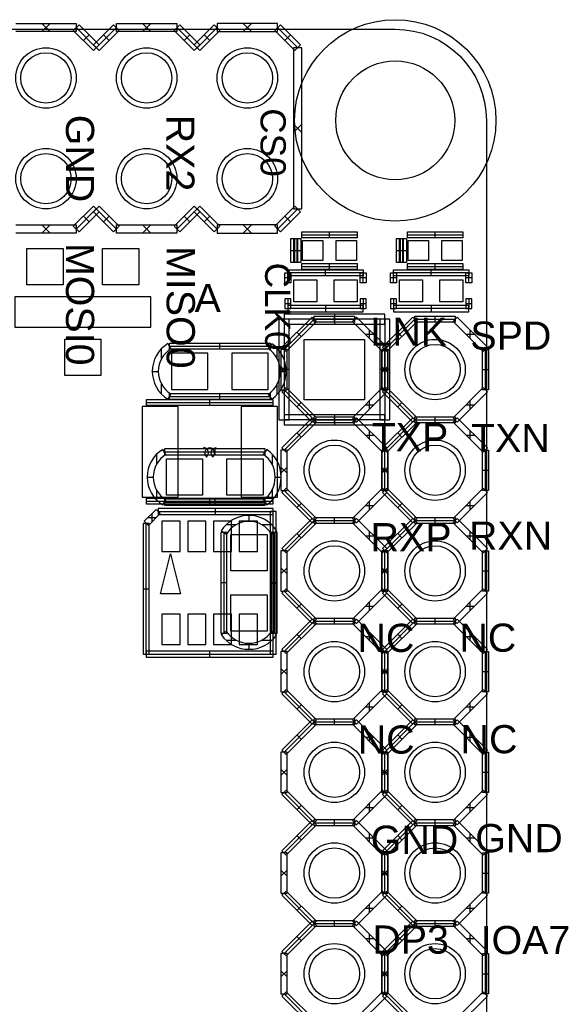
# Model space of a CAD drawing. Header units: millimetres. Extents: x -2.4 to 42.1, y -2.4 to 40.2.
# Tile 12 of 12: x 28.2 to 41.9, y 15.4 to 40.2. Entities that reach past the tile are written whole.
import ezdxf

# ---------------------------------------------------------------- set-up
doc = ezdxf.new("R2010")
doc.units = ezdxf.units.MM
doc.header["$MEASUREMENT"] = 0
for name, color, linetype in [('BOT', 3, 'Continuous'), ('SILK-BOT', 6, 'Continuous'), ('SILK-TOP', 7, 'Continuous'), ('TOP', 255, 'Continuous')]:
    doc.layers.add(name, color=color, linetype=linetype)

msp = doc.modelspace()

# ---------------------------------------------------------------- linework, layer by layer
at = {"layer": 'BOT'}
for points in [[(35.403, 32.177), (36.927, 32.177), (36.927, 30.653), (35.403, 30.653), (35.403, 32.177)], [(32.055, 31.826), (32.055, 30.912), (32.969, 30.912), (32.969, 31.826), (32.055, 31.826)], [(33.579, 31.826), (33.579, 30.912), (34.493, 30.912), (34.493, 31.826), (33.579, 31.826)], [(32.227, 28.194), (32.227, 30.48), (31.313, 30.48), (31.313, 28.194), (32.227, 28.194)], [(34.727, 28.194), (34.727, 30.48), (33.813, 30.48), (33.813, 28.194), (34.727, 28.194)], [(31.816, 27.591), (31.816, 26.829), (32.274, 26.829), (32.274, 27.591), (31.816, 27.591)], [(32.466, 27.591), (32.466, 26.829), (32.924, 26.829), (32.924, 27.591), (32.466, 27.591)], [(33.116, 27.591), (33.116, 26.829), (33.574, 26.829), (33.574, 27.591), (33.116, 27.591)], [(33.766, 27.591), (33.766, 26.829), (34.224, 26.829), (34.224, 27.591), (33.766, 27.591)], [(31.816, 25.241), (31.816, 24.479), (32.274, 24.479), (32.274, 25.241), (31.816, 25.241)], [(32.466, 25.241), (32.466, 24.479), (32.924, 24.479), (32.924, 25.241), (32.466, 25.241)], [(33.116, 25.241), (33.116, 24.479), (33.574, 24.479), (33.574, 25.241), (33.116, 25.241)], [(33.766, 25.241), (33.766, 24.479), (34.224, 24.479), (34.224, 25.241), (33.766, 25.241)]]:
    msp.add_lwpolyline(points, dxfattribs=at)
for centre, radius in [((37.7, 37.7), 2.54), ((28.89, 38.77), 0.762), ((31.43, 38.77), 0.762), ((33.97, 38.77), 0.762), ((37.7, 37.7), 1.5), ((28.89, 36.23), 0.762), ((31.43, 36.23), 0.762), ((33.97, 36.23), 0.762), ((38.705, 31.415), 0.762), ((36.165, 28.875), 0.762), ((38.705, 28.875), 0.762), ((36.165, 26.335), 0.762), ((38.705, 26.335), 0.762), ((36.165, 23.795), 0.762), ((38.705, 23.795), 0.762), ((36.165, 21.255), 0.762), ((38.705, 21.255), 0.762), ((36.165, 18.715), 0.762), ((38.705, 18.715), 0.762), ((36.165, 16.175), 0.762), ((38.705, 16.175), 0.762)]:
    msp.add_circle(centre, radius, dxfattribs=at)
at = {"layer": 'SILK-BOT'}
for p, q in [((31.964, 32.069), (32.044, 31.939)), ((32.004, 32.08), (34.544, 32.08)), ((32.004, 31.928), (32.004, 32.08)), ((33.274, 31.928), (33.274, 32.08)), ((34.5, 31.942), (34.588, 32.066)), ((34.544, 32.08), (34.544, 31.928)), ((31.808, 31.692), (31.808, 31.945)), ((32.004, 32.004), (34.544, 32.004)), ((34.544, 31.928), (32.004, 31.928)), ((34.726, 31.68), (34.726, 31.946)), ((31.572, 31.369), (31.725, 31.369)), ((34.799, 31.369), (34.951, 31.369)), ((31.808, 30.793), (31.808, 31.046)), ((34.726, 30.792), (34.726, 31.058)), ((32.044, 30.799), (31.964, 30.669)), ((32.004, 30.81), (34.544, 30.81)), ((32.004, 30.658), (32.004, 30.81)), ((33.274, 30.658), (33.274, 30.81)), ((34.544, 30.81), (34.544, 30.658)), ((31.424, 30.657), (34.616, 30.657)), ((31.424, 30.507), (31.424, 30.657)), ((31.424, 30.582), (34.616, 30.582)), ((32.004, 30.734), (34.544, 30.734)), ((34.544, 30.658), (32.004, 30.658)), ((33.02, 30.507), (33.02, 30.657)), ((34.588, 30.672), (34.5, 30.796)), ((34.616, 30.657), (34.616, 30.507)), ((34.616, 30.507), (31.424, 30.507)), ((31.424, 28.167), (34.616, 28.167)), ((31.424, 28.017), (31.424, 28.167)), ((31.424, 28.092), (34.616, 28.092)), ((33.02, 28.017), (33.02, 28.167)), ((34.616, 28.167), (34.616, 28.017)), ((31.666, 27.889), (31.366, 27.589)), ((34.616, 28.017), (31.424, 28.017)), ((31.774, 27.781), (31.666, 27.889)), ((34.62, 27.911), (31.72, 27.911)), ((31.72, 27.911), (31.72, 27.759)), ((31.72, 27.835), (34.62, 27.835)), ((33.17, 27.759), (33.17, 27.911)), ((34.544, 27.835), (34.544, 24.235)), ((34.696, 27.835), (34.544, 27.835)), ((34.62, 27.759), (34.62, 27.911)), ((34.62, 24.235), (34.62, 27.835)), ((34.696, 24.235), (34.696, 27.835)), ((31.366, 27.589), (31.474, 27.481)), ((31.462, 27.685), (31.678, 27.685)), ((31.474, 27.481), (31.774, 27.781)), ((31.57, 27.577), (31.57, 27.793)), ((31.72, 27.759), (34.62, 27.759)), ((31.344, 27.535), (31.344, 24.235)), ((31.496, 27.535), (31.344, 27.535)), ((31.42, 24.235), (31.42, 27.535)), ((31.496, 24.235), (31.496, 27.535)), ((31.344, 25.885), (31.496, 25.885)), ((34.544, 26.035), (34.696, 26.035)), ((31.344, 24.235), (31.496, 24.235)), ((31.42, 24.311), (31.42, 24.159)), ((34.62, 24.311), (31.42, 24.311)), ((31.42, 24.235), (34.62, 24.235)), ((31.42, 24.159), (34.62, 24.159)), ((33.02, 24.159), (33.02, 24.311)), ((34.544, 24.235), (34.696, 24.235)), ((34.62, 24.159), (34.62, 24.311))]:
    msp.add_line(p, q, dxfattribs=at)
msp.add_lwpolyline([(32.033, 26.77), (32.287, 25.754), (31.779, 25.754), (32.033, 26.77)], dxfattribs=at)
for centre, radius, start, end in [((32.393, 31.369), 0.821, 121.5162, 238.4838), ((34.1, 31.369), 0.851, 304.977, 55.023), ((32.393, 31.369), 0.669, 121.5162, 238.4838), ((34.1, 31.369), 0.699, 304.977, 55.023), ((32.848, 29.308), 0.139, 313.3335, 84.1292), ((33.029, 29.309), 0.133, 91.6828, 230.2551), ((33.005, 29.307), 0.137, 314.6126, 81.5046), ((33.184, 29.311), 0.132, 91.654, 230.9056)]:
    msp.add_arc(centre, radius, start, end, dxfattribs=at)
at = {"layer": 'SILK-TOP'}
for p, q in [((28.128, 40.142), (29.652, 40.142)), ((28.992, 40.142), (28.788, 39.938)), ((28.992, 39.938), (28.788, 40.142)), ((29.58, 39.968), (29.724, 40.112)), ((29.652, 40.142), (29.652, 39.938)), ((30.16, 39.532), (29.652, 40.04)), ((29.724, 40.112), (30.232, 39.604)), ((30.088, 39.604), (30.596, 40.112)), ((30.668, 40.04), (30.16, 39.532)), ((30.596, 40.112), (30.74, 39.968)), ((30.668, 40.142), (32.192, 40.142)), ((30.668, 39.938), (30.668, 40.142)), ((31.532, 40.142), (31.328, 39.938)), ((31.532, 39.938), (31.328, 40.142)), ((32.12, 39.968), (32.264, 40.112)), ((32.192, 40.142), (32.192, 39.938)), ((32.7, 39.532), (32.192, 40.04)), ((32.264, 40.112), (32.772, 39.604)), ((33.136, 40.112), (32.628, 39.604)), ((32.7, 39.532), (33.208, 40.04)), ((33.28, 39.968), (33.136, 40.112)), ((34.732, 40.142), (33.208, 40.142)), ((33.208, 40.142), (33.208, 39.938)), ((33.868, 40.142), (34.072, 39.938)), ((33.868, 39.938), (34.072, 40.142)), ((34.804, 40.112), (34.66, 39.968)), ((34.732, 39.938), (34.732, 40.142)), ((34.732, 40.04), (35.24, 39.532)), ((35.312, 39.604), (34.804, 40.112)), ((29.652, 39.938), (28.128, 39.938)), ((30.088, 39.46), (29.58, 39.968)), ((29.978, 39.858), (29.834, 39.714)), ((30.74, 39.968), (30.232, 39.46)), ((30.486, 39.714), (30.342, 39.858)), ((32.192, 39.938), (30.668, 39.938)), ((32.628, 39.46), (32.12, 39.968)), ((32.518, 39.858), (32.374, 39.714)), ((32.772, 39.46), (33.28, 39.968)), ((32.882, 39.858), (33.026, 39.714)), ((33.208, 39.938), (34.732, 39.938)), ((34.66, 39.968), (35.168, 39.46)), ((34.914, 39.714), (35.058, 39.858)), ((30.232, 39.46), (30.088, 39.604)), ((30.232, 39.604), (30.088, 39.46)), ((32.628, 39.604), (32.772, 39.46)), ((32.772, 39.604), (32.628, 39.46)), ((35.138, 39.532), (35.138, 35.468)), ((35.342, 39.532), (35.138, 39.532)), ((35.168, 39.46), (35.312, 39.604)), ((35.342, 35.468), (35.342, 39.532)), ((35.138, 37.602), (35.342, 37.398)), ((35.138, 37.398), (35.342, 37.602)), ((29.58, 35.032), (30.088, 35.54)), ((30.088, 35.54), (30.232, 35.396)), ((30.088, 35.396), (30.232, 35.54)), ((30.232, 35.54), (30.74, 35.032)), ((32.12, 35.032), (32.628, 35.54)), ((32.628, 35.54), (32.772, 35.396)), ((32.772, 35.54), (32.628, 35.396)), ((33.28, 35.032), (32.772, 35.54)), ((35.168, 35.54), (34.66, 35.032)), ((35.312, 35.396), (35.168, 35.54)), ((29.652, 34.96), (30.16, 35.468)), ((30.232, 35.396), (29.724, 34.888)), ((29.834, 35.286), (29.978, 35.142)), ((30.596, 34.888), (30.088, 35.396)), ((30.16, 35.468), (30.668, 34.96)), ((30.342, 35.142), (30.486, 35.286)), ((32.192, 34.96), (32.7, 35.468)), ((32.772, 35.396), (32.264, 34.888)), ((32.374, 35.286), (32.518, 35.142)), ((32.628, 35.396), (33.136, 34.888)), ((32.7, 35.468), (33.208, 34.96)), ((32.882, 35.142), (33.026, 35.286)), ((34.732, 34.96), (35.24, 35.468)), ((34.804, 34.888), (35.312, 35.396)), ((34.914, 35.286), (35.058, 35.142)), ((35.138, 35.468), (35.342, 35.468)), ((28.128, 35.062), (29.652, 35.062)), ((28.788, 34.858), (28.992, 35.062)), ((28.788, 35.062), (28.992, 34.858)), ((29.724, 34.888), (29.58, 35.032)), ((29.652, 35.062), (29.652, 34.858)), ((30.74, 35.032), (30.596, 34.888)), ((30.668, 35.062), (32.192, 35.062)), ((30.668, 34.858), (30.668, 35.062)), ((31.328, 34.858), (31.532, 35.062)), ((31.328, 35.062), (31.532, 34.858)), ((32.264, 34.888), (32.12, 35.032)), ((32.192, 35.062), (32.192, 34.858)), ((33.136, 34.888), (33.28, 35.032)), ((33.208, 35.062), (33.208, 34.858)), ((34.732, 35.062), (33.208, 35.062)), ((33.868, 35.062), (34.072, 34.858)), ((33.868, 34.858), (34.072, 35.062)), ((34.66, 35.032), (34.804, 34.888)), ((34.732, 34.858), (34.732, 35.062)), ((29.652, 34.858), (28.128, 34.858)), ((32.192, 34.858), (30.668, 34.858)), ((33.208, 34.858), (34.732, 34.858)), ((35.341, 34.893), (36.741, 34.893)), ((35.341, 34.741), (35.341, 34.893)), ((35.341, 34.817), (36.741, 34.817)), ((36.041, 34.741), (36.041, 34.893)), ((36.741, 34.893), (36.741, 34.741)), ((38.008, 34.893), (39.408, 34.893)), ((38.008, 34.741), (38.008, 34.893)), ((38.008, 34.817), (39.408, 34.817)), ((38.708, 34.741), (38.708, 34.893)), ((39.408, 34.893), (39.408, 34.741)), ((35.065, 34.117), (35.065, 34.717)), ((35.065, 34.717), (35.217, 34.717)), ((35.141, 34.117), (35.141, 34.717)), ((35.165, 34.117), (35.165, 34.717)), ((35.165, 34.717), (35.317, 34.717)), ((35.217, 34.717), (35.217, 34.117)), ((35.241, 34.117), (35.241, 34.717)), ((35.317, 34.717), (35.317, 34.117)), ((36.741, 34.741), (35.341, 34.741)), ((37.732, 34.117), (37.732, 34.717)), ((37.732, 34.717), (37.884, 34.717)), ((37.808, 34.117), (37.808, 34.717)), ((37.832, 34.117), (37.832, 34.717)), ((37.832, 34.717), (37.984, 34.717)), ((37.884, 34.717), (37.884, 34.117)), ((37.908, 34.117), (37.908, 34.717)), ((37.984, 34.717), (37.984, 34.117)), ((39.408, 34.741), (38.008, 34.741)), ((35.065, 34.417), (35.217, 34.417)), ((35.165, 34.417), (35.317, 34.417)), ((37.732, 34.417), (37.884, 34.417)), ((37.832, 34.417), (37.984, 34.417)), ((35.217, 34.117), (35.065, 34.117)), ((35.317, 34.117), (35.165, 34.117)), ((35.341, 34.093), (36.741, 34.093)), ((35.341, 33.941), (35.341, 34.093)), ((36.041, 33.941), (36.041, 34.093)), ((36.741, 34.093), (36.741, 33.941)), ((37.884, 34.117), (37.732, 34.117)), ((37.984, 34.117), (37.832, 34.117)), ((38.008, 34.093), (39.408, 34.093)), ((38.008, 33.941), (38.008, 34.093)), ((38.708, 33.941), (38.708, 34.093)), ((39.408, 34.093), (39.408, 33.941)), ((34.915, 33.601), (34.915, 33.851)), ((34.915, 33.851), (35.067, 33.851)), ((34.991, 33.927), (36.891, 33.927)), ((34.991, 33.775), (34.991, 33.927)), ((34.991, 33.601), (34.991, 33.851)), ((36.891, 33.851), (34.991, 33.851)), ((35.067, 33.851), (35.067, 33.601)), ((35.341, 34.017), (36.741, 34.017)), ((36.741, 33.941), (35.341, 33.941)), ((35.941, 33.775), (35.941, 33.927)), ((36.815, 33.851), (36.967, 33.851)), ((36.815, 33.601), (36.815, 33.851)), ((36.891, 33.927), (36.891, 33.775)), ((36.891, 33.601), (36.891, 33.851)), ((36.967, 33.851), (36.967, 33.601)), ((37.582, 33.601), (37.582, 33.851)), ((37.582, 33.851), (37.734, 33.851)), ((37.658, 33.927), (39.558, 33.927)), ((37.658, 33.775), (37.658, 33.927)), ((37.658, 33.601), (37.658, 33.851)), ((39.558, 33.851), (37.658, 33.851)), ((37.734, 33.851), (37.734, 33.601)), ((38.008, 34.017), (39.408, 34.017)), ((39.408, 33.941), (38.008, 33.941)), ((38.608, 33.775), (38.608, 33.927)), ((39.482, 33.851), (39.634, 33.851)), ((39.482, 33.601), (39.482, 33.851)), ((39.558, 33.927), (39.558, 33.775)), ((39.558, 33.601), (39.558, 33.851)), ((39.634, 33.851), (39.634, 33.601)), ((35.067, 33.726), (34.915, 33.726)), ((35.067, 33.601), (34.915, 33.601)), ((36.891, 33.775), (34.991, 33.775)), ((36.967, 33.726), (36.815, 33.726)), ((36.967, 33.601), (36.815, 33.601)), ((37.734, 33.726), (37.582, 33.726)), ((37.734, 33.601), (37.582, 33.601)), ((39.558, 33.775), (37.658, 33.775)), ((39.634, 33.726), (39.482, 33.726)), ((39.634, 33.601), (39.482, 33.601)), ((34.915, 33.201), (34.915, 32.951)), ((35.067, 33.201), (34.915, 33.201)), ((35.067, 33.076), (34.915, 33.076)), ((34.991, 33.201), (34.991, 32.951)), ((35.067, 32.951), (35.067, 33.201)), ((36.815, 33.201), (36.815, 32.951)), ((36.967, 33.201), (36.815, 33.201)), ((36.967, 33.076), (36.815, 33.076)), ((36.891, 33.201), (36.891, 32.951)), ((36.967, 32.951), (36.967, 33.201)), ((37.582, 33.201), (37.582, 32.951)), ((37.734, 33.201), (37.582, 33.201)), ((37.734, 33.076), (37.582, 33.076)), ((37.658, 33.201), (37.658, 32.951)), ((37.734, 32.951), (37.734, 33.201)), ((39.482, 33.201), (39.482, 32.951)), ((39.634, 33.201), (39.482, 33.201)), ((39.634, 33.076), (39.482, 33.076)), ((39.558, 33.201), (39.558, 32.951)), ((39.634, 32.951), (39.634, 33.201)), ((37.435, 32.812), (34.895, 32.812)), ((34.895, 32.812), (34.895, 32.558)), ((34.915, 32.951), (35.067, 32.951)), ((34.991, 33.027), (34.991, 32.875)), ((36.891, 33.027), (34.991, 33.027)), ((36.891, 32.951), (34.991, 32.951)), ((34.991, 32.875), (36.891, 32.875)), ((35.941, 33.027), (35.941, 32.875)), ((36.165, 32.812), (36.165, 32.558)), ((36.815, 32.951), (36.967, 32.951)), ((36.891, 32.875), (36.891, 33.027)), ((37.435, 32.558), (37.435, 32.812)), ((37.582, 32.951), (37.734, 32.951)), ((37.658, 33.027), (37.658, 32.875)), ((39.558, 33.027), (37.658, 33.027)), ((39.558, 32.951), (37.658, 32.951)), ((37.658, 32.875), (39.558, 32.875)), ((38.608, 33.027), (38.608, 32.875)), ((39.482, 32.951), (39.634, 32.951)), ((39.558, 32.875), (39.558, 33.027)), ((34.768, 32.685), (34.768, 30.145)), ((35.022, 32.685), (34.768, 32.685)), ((35.603, 32.739), (34.841, 31.977)), ((34.895, 31.923), (35.657, 32.685)), ((37.435, 32.685), (34.895, 32.685)), ((34.895, 32.685), (34.895, 30.145)), ((34.895, 32.558), (37.435, 32.558)), ((34.948, 31.869), (35.71, 32.631)), ((35.022, 30.145), (35.022, 32.685)), ((35.71, 32.631), (35.603, 32.739)), ((35.657, 32.761), (36.673, 32.761)), ((35.657, 32.609), (35.657, 32.761)), ((35.657, 32.685), (36.673, 32.685)), ((36.673, 32.609), (35.657, 32.609)), ((36.165, 32.609), (36.165, 32.761)), ((36.619, 32.631), (36.726, 32.739)), ((37.381, 31.869), (36.619, 32.631)), ((36.673, 32.761), (36.673, 32.609)), ((36.726, 32.739), (37.488, 31.977)), ((37.308, 32.685), (37.308, 30.145)), ((37.562, 32.685), (37.308, 32.685)), ((38.143, 32.739), (37.381, 31.977)), ((37.435, 32.685), (37.435, 30.145)), ((37.435, 31.923), (38.197, 32.685)), ((37.488, 31.869), (38.25, 32.631)), ((37.562, 30.145), (37.562, 32.685)), ((38.25, 32.631), (38.143, 32.739)), ((38.197, 32.761), (39.213, 32.761)), ((38.197, 32.609), (38.197, 32.761)), ((38.197, 32.685), (39.213, 32.685)), ((39.213, 32.609), (38.197, 32.609)), ((38.705, 32.609), (38.705, 32.761)), ((39.159, 32.631), (39.266, 32.739)), ((39.921, 31.869), (39.159, 32.631)), ((39.213, 32.761), (39.213, 32.609)), ((39.266, 32.739), (40.028, 31.977)), ((35.329, 32.25), (35.222, 32.358)), ((36.946, 32.304), (37.161, 32.304)), ((37.054, 32.196), (37.054, 32.412)), ((37.869, 32.25), (37.762, 32.358)), ((39.486, 32.304), (39.701, 32.304)), ((39.594, 32.196), (39.594, 32.412)), ((34.818, 31.923), (34.818, 30.907)), ((34.971, 31.923), (34.818, 31.923)), ((34.841, 31.977), (34.948, 31.869)), ((34.971, 30.907), (34.971, 31.923)), ((37.358, 31.923), (37.511, 31.923)), ((37.358, 30.907), (37.358, 31.923)), ((37.358, 31.923), (37.358, 30.907)), ((37.511, 31.923), (37.358, 31.923)), ((37.488, 31.977), (37.381, 31.869)), ((37.381, 31.977), (37.488, 31.869)), ((37.435, 30.907), (37.435, 31.923)), ((37.511, 31.923), (37.511, 30.907)), ((37.511, 30.907), (37.511, 31.923)), ((39.898, 31.923), (40.051, 31.923)), ((39.898, 30.907), (39.898, 31.923)), ((40.028, 31.977), (39.921, 31.869)), ((39.975, 30.907), (39.975, 31.923)), ((40.051, 31.923), (40.051, 30.907)), ((35.022, 31.415), (34.768, 31.415)), ((34.818, 31.339), (34.971, 31.491)), ((34.971, 31.339), (34.818, 31.491)), ((37.562, 31.415), (37.308, 31.415)), ((37.358, 31.339), (37.511, 31.491)), ((37.511, 31.339), (37.358, 31.491)), ((37.358, 31.415), (37.511, 31.415)), ((39.898, 31.415), (40.051, 31.415)), ((34.818, 30.907), (34.971, 30.907)), ((34.948, 30.961), (34.841, 30.853)), ((34.841, 30.853), (35.603, 30.091)), ((35.657, 30.145), (34.895, 30.907)), ((35.71, 30.199), (34.948, 30.961)), ((36.619, 30.199), (37.381, 30.961)), ((37.488, 30.853), (36.726, 30.091)), ((37.511, 30.907), (37.358, 30.907)), ((37.358, 30.907), (37.511, 30.907)), ((37.381, 30.961), (37.488, 30.853)), ((37.488, 30.961), (37.381, 30.853)), ((37.381, 30.853), (38.143, 30.091)), ((38.197, 30.145), (37.435, 30.907)), ((38.25, 30.199), (37.488, 30.961)), ((39.159, 30.199), (39.921, 30.961)), ((40.028, 30.853), (39.266, 30.091)), ((40.051, 30.907), (39.898, 30.907)), ((39.921, 30.961), (40.028, 30.853)), ((35.222, 30.472), (35.329, 30.58)), ((37.054, 30.418), (37.054, 30.634)), ((37.762, 30.472), (37.869, 30.58)), ((39.594, 30.418), (39.594, 30.634)), ((36.946, 30.526), (37.161, 30.526)), ((39.486, 30.526), (39.701, 30.526)), ((34.768, 30.145), (35.022, 30.145)), ((35.603, 30.199), (34.841, 29.437)), ((34.895, 30.272), (34.895, 30.018)), ((37.435, 30.272), (34.895, 30.272)), ((34.895, 29.383), (35.657, 30.145)), ((37.435, 30.145), (34.895, 30.145)), ((34.948, 29.329), (35.71, 30.091)), ((35.71, 30.091), (35.603, 30.199)), ((35.603, 30.091), (35.71, 30.199)), ((35.657, 30.221), (36.673, 30.221)), ((35.657, 30.069), (35.657, 30.221)), ((35.657, 30.221), (36.673, 30.221)), ((35.657, 30.069), (35.657, 30.221)), ((35.657, 30.145), (36.673, 30.145)), ((35.657, 30.145), (36.673, 30.145)), ((36.673, 30.069), (35.657, 30.069)), ((36.673, 30.069), (35.657, 30.069)), ((36.165, 30.272), (36.165, 30.018)), ((36.165, 30.069), (36.165, 30.221)), ((36.165, 30.069), (36.165, 30.221)), ((36.619, 30.091), (36.726, 30.199)), ((36.726, 30.091), (36.619, 30.199)), ((37.381, 29.329), (36.619, 30.091)), ((36.673, 30.221), (36.673, 30.069)), ((36.673, 30.221), (36.673, 30.069)), ((36.726, 30.199), (37.488, 29.437)), ((37.308, 30.145), (37.562, 30.145)), ((38.143, 30.199), (37.381, 29.437)), ((37.435, 30.018), (37.435, 30.272)), ((37.435, 29.383), (38.197, 30.145)), ((37.488, 29.329), (38.25, 30.091)), ((38.25, 30.091), (38.143, 30.199)), ((38.143, 30.091), (38.25, 30.199)), ((38.197, 30.221), (39.213, 30.221)), ((38.197, 30.069), (38.197, 30.221)), ((38.197, 30.221), (39.213, 30.221)), ((38.197, 30.069), (38.197, 30.221)), ((38.197, 30.145), (39.213, 30.145)), ((38.197, 30.145), (39.213, 30.145)), ((39.213, 30.069), (38.197, 30.069)), ((39.213, 30.069), (38.197, 30.069)), ((38.705, 30.069), (38.705, 30.221)), ((38.705, 30.069), (38.705, 30.221)), ((39.159, 30.091), (39.266, 30.199)), ((39.266, 30.091), (39.159, 30.199)), ((39.921, 29.329), (39.159, 30.091)), ((39.213, 30.221), (39.213, 30.069)), ((39.213, 30.221), (39.213, 30.069)), ((39.266, 30.199), (40.028, 29.437)), ((34.895, 30.018), (37.435, 30.018)), ((35.329, 29.71), (35.222, 29.818)), ((37.054, 29.656), (37.054, 29.872)), ((37.869, 29.71), (37.762, 29.818)), ((39.594, 29.656), (39.594, 29.872)), ((36.946, 29.764), (37.161, 29.764)), ((39.486, 29.764), (39.701, 29.764)), ((31.917, 29.272), (31.837, 29.402)), ((34.417, 29.413), (31.877, 29.413)), ((31.877, 29.413), (31.877, 29.261)), ((31.877, 29.337), (34.417, 29.337)), ((33.147, 29.413), (33.147, 29.261)), ((34.461, 29.399), (34.373, 29.275)), ((34.417, 29.261), (34.417, 29.413)), ((34.818, 29.383), (34.818, 28.367)), ((34.971, 29.383), (34.818, 29.383)), ((34.841, 29.437), (34.948, 29.329)), ((34.971, 28.367), (34.971, 29.383)), ((37.358, 29.383), (37.511, 29.383)), ((37.358, 28.367), (37.358, 29.383)), ((37.358, 29.383), (37.358, 28.367)), ((37.511, 29.383), (37.358, 29.383)), ((37.488, 29.437), (37.381, 29.329)), ((37.381, 29.437), (37.488, 29.329)), ((37.435, 28.367), (37.435, 29.383)), ((37.511, 29.383), (37.511, 28.367)), ((37.511, 28.367), (37.511, 29.383)), ((39.898, 29.383), (40.051, 29.383)), ((39.898, 28.367), (39.898, 29.383)), ((40.028, 29.437), (39.921, 29.329)), ((39.975, 28.367), (39.975, 29.383)), ((40.051, 29.383), (40.051, 28.367)), ((31.681, 29.278), (31.681, 29.025)), ((31.877, 29.261), (34.417, 29.261)), ((34.599, 29.279), (34.599, 29.013)), ((34.818, 28.799), (34.971, 28.951)), ((34.971, 28.799), (34.818, 28.951)), ((37.358, 28.799), (37.511, 28.951)), ((37.511, 28.799), (37.358, 28.951)), ((37.358, 28.875), (37.511, 28.875)), ((39.898, 28.875), (40.051, 28.875)), ((31.445, 28.702), (31.598, 28.702)), ((34.672, 28.702), (34.824, 28.702)), ((31.681, 28.379), (31.681, 28.126)), ((34.599, 28.391), (34.599, 28.125)), ((34.818, 28.367), (34.971, 28.367)), ((34.948, 28.421), (34.841, 28.313)), ((35.657, 27.605), (34.895, 28.367)), ((35.71, 27.659), (34.948, 28.421)), ((36.619, 27.659), (37.381, 28.421)), ((37.511, 28.367), (37.358, 28.367)), ((37.358, 28.367), (37.511, 28.367)), ((37.381, 28.421), (37.488, 28.313)), ((37.488, 28.421), (37.381, 28.313)), ((38.197, 27.605), (37.435, 28.367)), ((38.25, 27.659), (37.488, 28.421)), ((39.159, 27.659), (39.921, 28.421)), ((40.051, 28.367), (39.898, 28.367)), ((39.921, 28.421), (40.028, 28.313)), ((31.837, 28.002), (31.917, 28.132)), ((31.877, 28.143), (31.877, 27.991)), ((34.417, 28.143), (31.877, 28.143)), ((31.877, 28.067), (34.417, 28.067)), ((33.147, 28.143), (33.147, 27.991)), ((34.373, 28.129), (34.461, 28.005)), ((34.417, 27.991), (34.417, 28.143)), ((34.841, 28.313), (35.603, 27.551)), ((37.488, 28.313), (36.726, 27.551)), ((37.054, 27.878), (37.054, 28.094)), ((37.381, 28.313), (38.143, 27.551)), ((40.028, 28.313), (39.266, 27.551)), ((39.594, 27.878), (39.594, 28.094)), ((31.877, 27.991), (34.417, 27.991)), ((35.222, 27.932), (35.329, 28.04)), ((36.946, 27.986), (37.161, 27.986)), ((37.762, 27.932), (37.869, 28.04)), ((39.486, 27.986), (39.701, 27.986)), ((34.011, 27.737), (34.011, 27.584)), ((35.603, 27.659), (34.841, 26.897)), ((34.895, 26.843), (35.657, 27.605)), ((35.71, 27.551), (35.603, 27.659)), ((35.603, 27.551), (35.71, 27.659)), ((35.657, 27.681), (36.673, 27.681)), ((35.657, 27.529), (35.657, 27.681)), ((35.657, 27.681), (36.673, 27.681)), ((35.657, 27.529), (35.657, 27.681)), ((35.657, 27.605), (36.673, 27.605)), ((35.657, 27.605), (36.673, 27.605)), ((36.165, 27.529), (36.165, 27.681)), ((36.165, 27.529), (36.165, 27.681)), ((36.619, 27.551), (36.726, 27.659)), ((36.726, 27.551), (36.619, 27.659)), ((36.673, 27.681), (36.673, 27.529)), ((36.673, 27.681), (36.673, 27.529)), ((36.726, 27.659), (37.488, 26.897)), ((38.143, 27.659), (37.381, 26.897)), ((37.435, 26.843), (38.197, 27.605)), ((38.25, 27.551), (38.143, 27.659)), ((38.143, 27.551), (38.25, 27.659)), ((38.197, 27.681), (39.213, 27.681)), ((38.197, 27.529), (38.197, 27.681)), ((38.197, 27.681), (39.213, 27.681)), ((38.197, 27.529), (38.197, 27.681)), ((38.197, 27.605), (39.213, 27.605)), ((38.197, 27.605), (39.213, 27.605)), ((38.705, 27.529), (38.705, 27.681)), ((38.705, 27.529), (38.705, 27.681)), ((39.159, 27.551), (39.266, 27.659)), ((39.266, 27.551), (39.159, 27.659)), ((39.213, 27.681), (39.213, 27.529)), ((39.213, 27.681), (39.213, 27.529)), ((39.266, 27.659), (40.028, 26.897)), ((33.311, 27.345), (33.441, 27.265)), ((33.687, 27.501), (33.435, 27.501)), ((34.586, 27.501), (34.334, 27.501)), ((34.581, 27.265), (34.711, 27.345)), ((34.948, 26.789), (35.71, 27.551)), ((36.673, 27.529), (35.657, 27.529)), ((36.673, 27.529), (35.657, 27.529)), ((37.381, 26.789), (36.619, 27.551)), ((37.054, 27.116), (37.054, 27.332)), ((37.488, 26.789), (38.25, 27.551)), ((39.213, 27.529), (38.197, 27.529)), ((39.213, 27.529), (38.197, 27.529)), ((39.921, 26.789), (39.159, 27.551)), ((39.594, 27.116), (39.594, 27.332)), ((33.299, 27.305), (33.299, 24.765)), ((33.452, 27.305), (33.299, 27.305)), ((33.376, 27.305), (33.376, 24.765)), ((33.452, 24.765), (33.452, 27.305)), ((34.569, 27.305), (34.569, 24.765)), ((34.722, 27.305), (34.569, 27.305)), ((34.646, 27.305), (34.646, 24.765)), ((34.722, 24.765), (34.722, 27.305)), ((35.329, 27.17), (35.222, 27.278)), ((36.946, 27.224), (37.161, 27.224)), ((37.869, 27.17), (37.762, 27.278)), ((39.486, 27.224), (39.701, 27.224)), ((34.818, 26.843), (34.818, 25.827)), ((34.971, 26.843), (34.818, 26.843)), ((34.841, 26.897), (34.948, 26.789)), ((34.971, 25.827), (34.971, 26.843)), ((37.358, 26.843), (37.511, 26.843)), ((37.358, 25.827), (37.358, 26.843)), ((37.358, 26.843), (37.358, 25.827)), ((37.511, 26.843), (37.358, 26.843)), ((37.488, 26.897), (37.381, 26.789)), ((37.381, 26.897), (37.488, 26.789)), ((37.435, 25.827), (37.435, 26.843)), ((37.511, 26.843), (37.511, 25.827)), ((37.511, 25.827), (37.511, 26.843)), ((39.898, 26.843), (40.051, 26.843)), ((39.898, 25.827), (39.898, 26.843)), ((40.028, 26.897), (39.921, 26.789)), ((39.975, 25.827), (39.975, 26.843)), ((40.051, 26.843), (40.051, 25.827)), ((34.818, 26.259), (34.971, 26.411)), ((34.971, 26.259), (34.818, 26.411)), ((37.358, 26.259), (37.511, 26.411)), ((37.511, 26.259), (37.358, 26.411)), ((37.358, 26.335), (37.511, 26.335)), ((39.898, 26.335), (40.051, 26.335)), ((33.452, 26.035), (33.299, 26.035)), ((34.722, 26.035), (34.569, 26.035)), ((34.948, 25.881), (34.841, 25.773)), ((35.71, 25.119), (34.948, 25.881)), ((36.619, 25.119), (37.381, 25.881)), ((37.381, 25.881), (37.488, 25.773)), ((37.488, 25.881), (37.381, 25.773)), ((38.25, 25.119), (37.488, 25.881)), ((39.159, 25.119), (39.921, 25.881)), ((39.921, 25.881), (40.028, 25.773)), ((34.818, 25.827), (34.971, 25.827)), ((34.841, 25.773), (35.603, 25.011)), ((35.657, 25.065), (34.895, 25.827)), ((37.488, 25.773), (36.726, 25.011)), ((37.511, 25.827), (37.358, 25.827)), ((37.358, 25.827), (37.511, 25.827)), ((37.381, 25.773), (38.143, 25.011)), ((38.197, 25.065), (37.435, 25.827)), ((40.028, 25.773), (39.266, 25.011)), ((40.051, 25.827), (39.898, 25.827)), ((35.222, 25.392), (35.329, 25.5)), ((36.946, 25.446), (37.161, 25.446)), ((37.054, 25.338), (37.054, 25.554)), ((37.762, 25.392), (37.869, 25.5)), ((39.486, 25.446), (39.701, 25.446)), ((39.594, 25.338), (39.594, 25.554)), ((35.603, 25.119), (34.841, 24.357)), ((35.71, 25.011), (35.603, 25.119)), ((35.603, 25.011), (35.71, 25.119)), ((35.657, 25.141), (36.673, 25.141)), ((35.657, 24.989), (35.657, 25.141)), ((35.657, 25.141), (36.673, 25.141)), ((35.657, 24.989), (35.657, 25.141)), ((36.165, 24.989), (36.165, 25.141)), ((36.165, 24.989), (36.165, 25.141)), ((36.619, 25.011), (36.726, 25.119)), ((36.726, 25.011), (36.619, 25.119)), ((36.673, 25.141), (36.673, 24.989)), ((36.673, 25.141), (36.673, 24.989)), ((36.726, 25.119), (37.488, 24.357)), ((38.143, 25.119), (37.381, 24.357)), ((38.25, 25.011), (38.143, 25.119)), ((38.143, 25.011), (38.25, 25.119)), ((38.197, 25.141), (39.213, 25.141)), ((38.197, 24.989), (38.197, 25.141)), ((38.197, 25.141), (39.213, 25.141)), ((38.197, 24.989), (38.197, 25.141)), ((38.705, 24.989), (38.705, 25.141)), ((38.705, 24.989), (38.705, 25.141)), ((39.159, 25.011), (39.266, 25.119)), ((39.266, 25.011), (39.159, 25.119)), ((39.213, 25.141), (39.213, 24.989)), ((39.213, 25.141), (39.213, 24.989)), ((39.266, 25.119), (40.028, 24.357)), ((34.895, 24.303), (35.657, 25.065)), ((34.948, 24.249), (35.71, 25.011)), ((35.657, 25.065), (36.673, 25.065)), ((35.657, 25.065), (36.673, 25.065)), ((36.673, 24.989), (35.657, 24.989)), ((36.673, 24.989), (35.657, 24.989)), ((37.381, 24.249), (36.619, 25.011)), ((37.435, 24.303), (38.197, 25.065)), ((37.488, 24.249), (38.25, 25.011)), ((38.197, 25.065), (39.213, 25.065)), ((38.197, 25.065), (39.213, 25.065)), ((39.213, 24.989), (38.197, 24.989)), ((39.213, 24.989), (38.197, 24.989)), ((39.921, 24.249), (39.159, 25.011)), ((33.299, 24.765), (33.452, 24.765)), ((33.438, 24.809), (33.313, 24.721)), ((34.569, 24.765), (34.722, 24.765)), ((34.708, 24.721), (34.583, 24.809)), ((35.329, 24.63), (35.222, 24.738)), ((36.946, 24.684), (37.161, 24.684)), ((37.054, 24.576), (37.054, 24.792)), ((37.869, 24.63), (37.762, 24.738)), ((39.486, 24.684), (39.701, 24.684)), ((39.594, 24.576), (39.594, 24.792)), ((33.7, 24.583), (33.434, 24.583)), ((34.011, 24.51), (34.011, 24.358)), ((34.587, 24.583), (34.321, 24.583)), ((34.841, 24.357), (34.948, 24.249)), ((37.488, 24.357), (37.381, 24.249)), ((37.381, 24.357), (37.488, 24.249)), ((40.028, 24.357), (39.921, 24.249)), ((34.818, 24.303), (34.818, 23.287)), ((34.971, 24.303), (34.818, 24.303)), ((34.971, 23.287), (34.971, 24.303)), ((37.358, 24.303), (37.511, 24.303)), ((37.358, 23.287), (37.358, 24.303)), ((37.358, 24.303), (37.358, 23.287)), ((37.511, 24.303), (37.358, 24.303)), ((37.435, 23.287), (37.435, 24.303)), ((37.511, 24.303), (37.511, 23.287)), ((37.511, 23.287), (37.511, 24.303)), ((39.898, 24.303), (40.051, 24.303)), ((39.898, 23.287), (39.898, 24.303)), ((39.975, 23.287), (39.975, 24.303)), ((40.051, 24.303), (40.051, 23.287)), ((34.818, 23.719), (34.971, 23.871)), ((34.971, 23.719), (34.818, 23.871)), ((37.358, 23.719), (37.511, 23.871)), ((37.511, 23.719), (37.358, 23.871)), ((37.358, 23.795), (37.511, 23.795)), ((39.898, 23.795), (40.051, 23.795)), ((34.818, 23.287), (34.971, 23.287)), ((34.948, 23.341), (34.841, 23.233)), ((34.841, 23.233), (35.603, 22.471)), ((35.657, 22.525), (34.895, 23.287)), ((35.71, 22.579), (34.948, 23.341)), ((36.619, 22.579), (37.381, 23.341)), ((37.488, 23.233), (36.726, 22.471)), ((37.511, 23.287), (37.358, 23.287)), ((37.358, 23.287), (37.511, 23.287)), ((37.381, 23.341), (37.488, 23.233)), ((37.488, 23.341), (37.381, 23.233)), ((37.381, 23.233), (38.143, 22.471)), ((38.197, 22.525), (37.435, 23.287)), ((38.25, 22.579), (37.488, 23.341)), ((39.159, 22.579), (39.921, 23.341)), ((40.028, 23.233), (39.266, 22.471)), ((40.051, 23.287), (39.898, 23.287)), ((39.921, 23.341), (40.028, 23.233)), ((35.222, 22.852), (35.329, 22.96)), ((36.946, 22.906), (37.161, 22.906)), ((37.054, 22.798), (37.054, 23.014)), ((37.762, 22.852), (37.869, 22.96)), ((39.486, 22.906), (39.701, 22.906)), ((39.594, 22.798), (39.594, 23.014)), ((35.657, 22.601), (36.673, 22.601)), ((35.657, 22.449), (35.657, 22.601)), ((35.657, 22.601), (36.673, 22.601)), ((35.657, 22.449), (35.657, 22.601)), ((35.657, 22.601), (36.673, 22.601)), ((35.657, 22.449), (35.657, 22.601)), ((36.165, 22.449), (36.165, 22.601)), ((36.165, 22.449), (36.165, 22.601)), ((36.165, 22.449), (36.165, 22.601)), ((36.673, 22.601), (36.673, 22.449)), ((36.673, 22.601), (36.673, 22.449)), ((36.673, 22.601), (36.673, 22.449)), ((38.197, 22.601), (39.213, 22.601)), ((38.197, 22.449), (38.197, 22.601)), ((38.197, 22.601), (39.213, 22.601)), ((38.197, 22.449), (38.197, 22.601)), ((38.197, 22.601), (39.213, 22.601)), ((38.197, 22.449), (38.197, 22.601)), ((38.705, 22.449), (38.705, 22.601)), ((38.705, 22.449), (38.705, 22.601)), ((38.705, 22.449), (38.705, 22.601)), ((39.213, 22.601), (39.213, 22.449)), ((39.213, 22.601), (39.213, 22.449)), ((39.213, 22.601), (39.213, 22.449)), ((35.603, 22.579), (34.841, 21.817)), ((34.895, 21.763), (35.657, 22.525)), ((34.948, 21.709), (35.71, 22.471)), ((35.603, 22.471), (35.71, 22.579)), ((35.71, 22.471), (35.603, 22.579)), ((35.657, 22.525), (36.673, 22.525)), ((35.657, 22.525), (36.673, 22.525)), ((35.657, 22.525), (36.673, 22.525)), ((36.673, 22.449), (35.657, 22.449)), ((36.673, 22.449), (35.657, 22.449)), ((36.673, 22.449), (35.657, 22.449)), ((36.726, 22.471), (36.619, 22.579)), ((36.619, 22.471), (36.726, 22.579)), ((37.381, 21.709), (36.619, 22.471)), ((36.726, 22.579), (37.488, 21.817)), ((38.143, 22.579), (37.381, 21.817)), ((37.435, 21.763), (38.197, 22.525)), ((37.488, 21.709), (38.25, 22.471)), ((38.25, 22.471), (38.143, 22.579)), ((38.143, 22.471), (38.25, 22.579)), ((38.197, 22.525), (39.213, 22.525)), ((38.197, 22.525), (39.213, 22.525)), ((38.197, 22.525), (39.213, 22.525)), ((39.213, 22.449), (38.197, 22.449)), ((39.213, 22.449), (38.197, 22.449)), ((39.213, 22.449), (38.197, 22.449)), ((39.159, 22.471), (39.266, 22.579)), ((39.266, 22.471), (39.159, 22.579)), ((39.921, 21.709), (39.159, 22.471)), ((39.266, 22.579), (40.028, 21.817)), ((35.329, 22.09), (35.222, 22.198)), ((36.946, 22.144), (37.161, 22.144)), ((37.054, 22.036), (37.054, 22.252)), ((37.869, 22.09), (37.762, 22.198)), ((39.486, 22.144), (39.701, 22.144)), ((39.594, 22.036), (39.594, 22.252)), ((34.818, 21.763), (34.818, 20.747)), ((34.971, 21.763), (34.818, 21.763)), ((34.841, 21.817), (34.948, 21.709)), ((34.971, 20.747), (34.971, 21.763)), ((37.358, 21.763), (37.511, 21.763)), ((37.358, 20.747), (37.358, 21.763)), ((37.358, 21.763), (37.358, 20.747)), ((37.511, 21.763), (37.358, 21.763)), ((37.488, 21.817), (37.381, 21.709)), ((37.381, 21.817), (37.488, 21.709)), ((37.435, 20.747), (37.435, 21.763)), ((37.511, 21.763), (37.511, 20.747)), ((37.511, 20.747), (37.511, 21.763)), ((39.898, 21.763), (40.051, 21.763)), ((39.898, 20.747), (39.898, 21.763)), ((40.028, 21.817), (39.921, 21.709)), ((39.975, 20.747), (39.975, 21.763)), ((40.051, 21.763), (40.051, 20.747)), ((34.818, 21.179), (34.971, 21.331)), ((34.971, 21.179), (34.818, 21.331)), ((37.358, 21.179), (37.511, 21.331)), ((37.511, 21.179), (37.358, 21.331)), ((37.358, 21.255), (37.511, 21.255)), ((39.898, 21.255), (40.051, 21.255)), ((34.818, 20.747), (34.971, 20.747)), ((34.948, 20.801), (34.841, 20.693)), ((34.841, 20.693), (35.603, 19.931)), ((35.657, 19.985), (34.895, 20.747)), ((35.71, 20.039), (34.948, 20.801)), ((36.619, 20.039), (37.381, 20.801)), ((37.488, 20.693), (36.726, 19.931)), ((37.511, 20.747), (37.358, 20.747)), ((37.358, 20.747), (37.511, 20.747)), ((37.381, 20.801), (37.488, 20.693)), ((37.488, 20.801), (37.381, 20.693)), ((37.381, 20.693), (38.143, 19.931)), ((38.197, 19.985), (37.435, 20.747)), ((38.25, 20.039), (37.488, 20.801)), ((39.159, 20.039), (39.921, 20.801)), ((40.028, 20.693), (39.266, 19.931)), ((40.051, 20.747), (39.898, 20.747)), ((39.921, 20.801), (40.028, 20.693)), ((35.222, 20.312), (35.329, 20.42)), ((36.946, 20.366), (37.161, 20.366)), ((37.054, 20.258), (37.054, 20.474)), ((37.762, 20.312), (37.869, 20.42)), ((39.486, 20.366), (39.701, 20.366)), ((39.594, 20.258), (39.594, 20.474)), ((35.603, 20.039), (34.841, 19.277)), ((34.895, 19.223), (35.657, 19.985)), ((34.948, 19.169), (35.71, 19.931)), ((35.71, 19.931), (35.603, 20.039)), ((35.603, 19.931), (35.71, 20.039)), ((35.657, 20.061), (36.673, 20.061)), ((35.657, 19.909), (35.657, 20.061)), ((35.657, 20.061), (36.673, 20.061)), ((35.657, 19.909), (35.657, 20.061)), ((35.657, 19.985), (36.673, 19.985)), ((35.657, 19.985), (36.673, 19.985)), ((36.673, 19.909), (35.657, 19.909)), ((36.673, 19.909), (35.657, 19.909)), ((36.165, 19.909), (36.165, 20.061)), ((36.165, 19.909), (36.165, 20.061)), ((36.619, 19.931), (36.726, 20.039)), ((36.726, 19.931), (36.619, 20.039)), ((37.381, 19.169), (36.619, 19.931)), ((36.673, 20.061), (36.673, 19.909)), ((36.673, 20.061), (36.673, 19.909)), ((36.726, 20.039), (37.488, 19.277)), ((38.143, 20.039), (37.381, 19.277)), ((37.435, 19.223), (38.197, 19.985)), ((37.488, 19.169), (38.25, 19.931)), ((38.25, 19.931), (38.143, 20.039)), ((38.143, 19.931), (38.25, 20.039)), ((38.197, 20.061), (39.213, 20.061)), ((38.197, 19.909), (38.197, 20.061)), ((38.197, 20.061), (39.213, 20.061)), ((38.197, 19.909), (38.197, 20.061)), ((38.197, 19.985), (39.213, 19.985)), ((38.197, 19.985), (39.213, 19.985)), ((39.213, 19.909), (38.197, 19.909)), ((39.213, 19.909), (38.197, 19.909)), ((38.705, 19.909), (38.705, 20.061)), ((38.705, 19.909), (38.705, 20.061)), ((39.159, 19.931), (39.266, 20.039)), ((39.266, 19.931), (39.159, 20.039)), ((39.921, 19.169), (39.159, 19.931)), ((39.213, 20.061), (39.213, 19.909)), ((39.213, 20.061), (39.213, 19.909)), ((39.266, 20.039), (40.028, 19.277)), ((35.329, 19.55), (35.222, 19.658)), ((37.054, 19.496), (37.054, 19.712)), ((37.869, 19.55), (37.762, 19.658)), ((39.594, 19.496), (39.594, 19.712)), ((36.946, 19.604), (37.161, 19.604)), ((39.486, 19.604), (39.701, 19.604)), ((34.818, 19.223), (34.818, 18.207)), ((34.971, 19.223), (34.818, 19.223)), ((34.841, 19.277), (34.948, 19.169)), ((34.971, 18.207), (34.971, 19.223)), ((37.358, 19.223), (37.511, 19.223)), ((37.358, 18.207), (37.358, 19.223)), ((37.358, 19.223), (37.358, 18.207)), ((37.511, 19.223), (37.358, 19.223)), ((37.488, 19.277), (37.381, 19.169)), ((37.381, 19.277), (37.488, 19.169)), ((37.435, 18.207), (37.435, 19.223)), ((37.511, 19.223), (37.511, 18.207)), ((37.511, 18.207), (37.511, 19.223)), ((39.898, 19.223), (40.051, 19.223)), ((39.898, 18.207), (39.898, 19.223)), ((40.028, 19.277), (39.921, 19.169)), ((39.975, 18.207), (39.975, 19.223)), ((40.051, 19.223), (40.051, 18.207)), ((34.818, 18.639), (34.971, 18.791)), ((34.971, 18.639), (34.818, 18.791)), ((37.358, 18.639), (37.511, 18.791)), ((37.511, 18.639), (37.358, 18.791)), ((37.358, 18.715), (37.511, 18.715)), ((39.898, 18.715), (40.051, 18.715)), ((34.818, 18.207), (34.971, 18.207)), ((34.948, 18.261), (34.841, 18.153)), ((34.841, 18.153), (35.603, 17.391)), ((35.657, 17.445), (34.895, 18.207)), ((35.71, 17.499), (34.948, 18.261)), ((36.619, 17.499), (37.381, 18.261)), ((37.488, 18.153), (36.726, 17.391)), ((37.511, 18.207), (37.358, 18.207)), ((37.358, 18.207), (37.511, 18.207)), ((37.381, 18.261), (37.488, 18.153)), ((37.488, 18.261), (37.381, 18.153)), ((37.381, 18.153), (38.143, 17.391)), ((38.197, 17.445), (37.435, 18.207)), ((38.25, 17.499), (37.488, 18.261)), ((39.159, 17.499), (39.921, 18.261)), ((40.028, 18.153), (39.266, 17.391)), ((40.051, 18.207), (39.898, 18.207)), ((39.921, 18.261), (40.028, 18.153)), ((37.054, 17.718), (37.054, 17.934)), ((39.594, 17.718), (39.594, 17.934)), ((35.222, 17.772), (35.329, 17.88)), ((36.946, 17.826), (37.161, 17.826)), ((37.762, 17.772), (37.869, 17.88)), ((39.486, 17.826), (39.701, 17.826)), ((35.603, 17.499), (34.841, 16.737)), ((34.895, 16.683), (35.657, 17.445)), ((34.948, 16.629), (35.71, 17.391)), ((35.603, 17.391), (35.71, 17.499)), ((35.71, 17.391), (35.603, 17.499)), ((35.657, 17.521), (36.673, 17.521)), ((35.657, 17.369), (35.657, 17.521)), ((35.657, 17.521), (36.673, 17.521)), ((35.657, 17.369), (35.657, 17.521)), ((35.657, 17.445), (36.673, 17.445)), ((35.657, 17.445), (36.673, 17.445)), ((36.165, 17.369), (36.165, 17.521)), ((36.165, 17.369), (36.165, 17.521)), ((36.726, 17.391), (36.619, 17.499)), ((36.619, 17.391), (36.726, 17.499)), ((37.381, 16.629), (36.619, 17.391)), ((36.673, 17.521), (36.673, 17.369)), ((36.673, 17.521), (36.673, 17.369)), ((36.726, 17.499), (37.488, 16.737)), ((38.143, 17.499), (37.381, 16.737)), ((37.435, 16.683), (38.197, 17.445)), ((37.488, 16.629), (38.25, 17.391)), ((38.25, 17.391), (38.143, 17.499)), ((38.143, 17.391), (38.25, 17.499)), ((38.197, 17.521), (39.213, 17.521)), ((38.197, 17.369), (38.197, 17.521)), ((38.197, 17.521), (39.213, 17.521)), ((38.197, 17.369), (38.197, 17.521)), ((38.197, 17.445), (39.213, 17.445)), ((38.197, 17.445), (39.213, 17.445)), ((38.705, 17.369), (38.705, 17.521)), ((38.705, 17.369), (38.705, 17.521)), ((39.159, 17.391), (39.266, 17.499)), ((39.266, 17.391), (39.159, 17.499)), ((39.921, 16.629), (39.159, 17.391)), ((39.213, 17.521), (39.213, 17.369)), ((39.213, 17.521), (39.213, 17.369)), ((39.266, 17.499), (40.028, 16.737)), ((36.673, 17.369), (35.657, 17.369)), ((36.673, 17.369), (35.657, 17.369)), ((37.054, 16.956), (37.054, 17.172)), ((39.213, 17.369), (38.197, 17.369)), ((39.213, 17.369), (38.197, 17.369)), ((39.594, 16.956), (39.594, 17.172)), ((35.329, 17.01), (35.222, 17.118)), ((36.946, 17.064), (37.161, 17.064)), ((37.869, 17.01), (37.762, 17.118)), ((39.486, 17.064), (39.701, 17.064)), ((34.818, 16.683), (34.818, 15.667)), ((34.971, 16.683), (34.818, 16.683)), ((34.841, 16.737), (34.948, 16.629)), ((34.971, 15.667), (34.971, 16.683)), ((37.358, 16.683), (37.511, 16.683)), ((37.358, 15.667), (37.358, 16.683)), ((37.358, 16.683), (37.358, 15.667)), ((37.511, 16.683), (37.358, 16.683)), ((37.488, 16.737), (37.381, 16.629)), ((37.381, 16.737), (37.488, 16.629)), ((37.435, 15.667), (37.435, 16.683)), ((37.511, 16.683), (37.511, 15.667)), ((37.511, 15.667), (37.511, 16.683)), ((39.898, 16.683), (40.051, 16.683)), ((39.898, 15.667), (39.898, 16.683)), ((40.028, 16.737), (39.921, 16.629)), ((39.975, 15.667), (39.975, 16.683)), ((40.051, 16.683), (40.051, 15.667)), ((34.818, 16.099), (34.971, 16.251)), ((34.971, 16.099), (34.818, 16.251)), ((37.358, 16.099), (37.511, 16.251)), ((37.511, 16.099), (37.358, 16.251)), ((37.358, 16.175), (37.511, 16.175)), ((39.898, 16.175), (40.051, 16.175)), ((34.818, 15.667), (34.971, 15.667)), ((34.948, 15.721), (34.841, 15.613)), ((35.657, 14.905), (34.895, 15.667)), ((35.71, 14.959), (34.948, 15.721)), ((36.619, 14.959), (37.381, 15.721)), ((37.511, 15.667), (37.358, 15.667)), ((37.358, 15.667), (37.511, 15.667)), ((37.381, 15.721), (37.488, 15.613)), ((37.488, 15.721), (37.381, 15.613)), ((38.197, 14.905), (37.435, 15.667)), ((38.25, 14.959), (37.488, 15.721)), ((39.159, 14.959), (39.921, 15.721)), ((40.051, 15.667), (39.898, 15.667)), ((39.921, 15.721), (40.028, 15.613)), ((34.841, 15.613), (35.603, 14.851)), ((37.488, 15.613), (36.726, 14.851)), ((37.381, 15.613), (38.143, 14.851)), ((40.028, 15.613), (39.266, 14.851))]:
    msp.add_line(p, q, dxfattribs=at)
msp.add_lwpolyline([(28.105, 32.487), (31.534, 32.487), (31.534, 33.249), (28.105, 33.249), (28.105, 32.487)], dxfattribs=at)
for centre, radius, start, end in [((32.266, 28.702), 0.821, 121.5167, 238.4833), ((33.973, 28.702), 0.851, 304.9766, 55.0234), ((32.266, 28.702), 0.669, 121.5167, 238.4833), ((33.973, 28.702), 0.699, 304.9766, 55.0234), ((34.011, 26.916), 0.821, 31.5169, 148.4831), ((34.011, 26.916), 0.669, 31.5169, 148.4831), ((34.011, 25.209), 0.851, 214.9764, 325.0236), ((34.011, 25.209), 0.699, 214.9764, 325.0236)]:
    msp.add_arc(centre, radius, start, end, dxfattribs=at)
at = {"layer": 'TOP'}
msp.add_lwpolyline([(0, 2.3), (0, 37.7, -0.414213), (2.3, 40), (37.7, 40, -0.414213), (40, 37.7), (40, 2.3, -0.414213), (37.7, 0), (2.3, 0, -0.414212), (0, 2.3)], format="xyb", dxfattribs=at)
for points in [[(35.87, 34.671), (35.87, 34.163), (35.362, 34.163), (35.362, 34.671), (35.87, 34.671)], [(36.72, 34.671), (36.72, 34.163), (36.212, 34.163), (36.212, 34.671), (36.72, 34.671)], [(38.537, 34.671), (38.537, 34.163), (38.029, 34.163), (38.029, 34.671), (38.537, 34.671)], [(39.387, 34.671), (39.387, 34.163), (38.879, 34.163), (38.879, 34.671), (39.387, 34.671)], [(29.324, 34.468), (29.324, 33.553), (28.41, 33.553), (28.41, 34.468), (29.324, 34.468)], [(31.229, 34.468), (31.229, 33.553), (30.315, 33.553), (30.315, 34.468), (31.229, 34.468)], [(35.725, 33.68), (35.725, 33.122), (35.141, 33.122), (35.141, 33.68), (35.725, 33.68)], [(36.741, 33.68), (36.741, 33.122), (36.157, 33.122), (36.157, 33.68), (36.741, 33.68)], [(38.392, 33.68), (38.392, 33.122), (37.808, 33.122), (37.808, 33.68), (38.392, 33.68)], [(39.408, 33.68), (39.408, 33.122), (38.824, 33.122), (38.824, 33.68), (39.408, 33.68)], [(30.277, 32.182), (30.277, 31.267), (29.362, 31.267), (29.362, 32.182), (30.277, 32.182)], [(35.403, 32.177), (36.927, 32.177), (36.927, 30.653), (35.403, 30.653), (35.403, 32.177)], [(31.928, 28.245), (31.928, 29.159), (32.842, 29.159), (32.842, 28.245), (31.928, 28.245)], [(33.452, 28.245), (33.452, 29.159), (34.366, 29.159), (34.366, 28.245), (33.452, 28.245)], [(33.553, 27.254), (34.468, 27.254), (34.468, 26.34), (33.553, 26.34), (33.553, 27.254)], [(33.553, 25.73), (34.468, 25.73), (34.468, 24.816), (33.553, 24.816), (33.553, 25.73)]]:
    msp.add_lwpolyline(points, dxfattribs=at)
for centre, radius in [((37.7, 37.7), 2.54), ((28.89, 38.77), 0.635), ((31.43, 38.77), 0.635), ((33.97, 38.77), 0.635), ((37.7, 37.7), 1.5), ((28.89, 36.23), 0.635), ((31.43, 36.23), 0.635), ((33.97, 36.23), 0.635), ((38.705, 31.415), 0.635), ((36.165, 28.875), 0.635), ((38.705, 28.875), 0.635), ((36.165, 26.335), 0.635), ((38.705, 26.335), 0.635), ((36.165, 23.795), 0.635), ((38.705, 23.795), 0.635), ((36.165, 21.255), 0.635), ((38.705, 21.255), 0.635), ((36.165, 18.715), 0.635), ((38.705, 18.715), 0.635), ((36.165, 16.175), 0.635), ((38.705, 16.175), 0.635)]:
    msp.add_circle(centre, radius, dxfattribs=at)

# ---------------------------------------------------------------- texts
at = {"layer": 'SILK-BOT', "attachment_point": 7, "rotation": 270, "line_spacing_factor": 0.963855}
for s, insert, char_height, width in [('\\fArial;GND', (29.384, 37.843), 0.7112, 2.81053), ('\\fArial;CS0', (34.294, 38.005), 0.635, 2.2684), ('\\fArial;RX2', (31.924, 37.843), 0.7112, 2.49348), ('\\fArial;MOSI0', (29.384, 34.608), 0.7112, 3.67168), ('\\fArial;MISO0', (31.924, 34.531), 0.7112, 3.67168), ('\\fArial;CLK0', (34.409, 34.112), 0.635, 2.75804)]:
    msp.add_mtext(s, dxfattribs=dict(at, insert=insert, char_height=char_height, width=width))
at = {"layer": 'SILK-BOT', "char_height": 0.7112, "attachment_point": 7, "line_spacing_factor": 0.963855}
for s, insert, width in [('\\fArial;A', (32.639, 32.864), 1.3667), ('\\fArial;LNK', (37.076, 32.014), 2.55775), ('\\fArial;SPD', (39.596, 31.904), 2.64344), ('\\fArial;TXP', (37.106, 29.352), 2.55347), ('\\fArial;TXN', (39.611, 29.334), 2.57489), ('\\fArial;RXN', (39.56, 26.87), 2.63058), ('\\fArial;RXP', (37.078, 26.83), 2.60916), ('\\fArial;NC', (36.748, 24.281), 2.01792), ('\\fArial;NC', (39.318, 24.286), 2.01792), ('\\fArial;NC', (36.753, 21.716), 2.01792), ('\\fArial;NC', (39.348, 21.726), 2.01792), ('\\fArial;GND', (37.083, 19.189), 2.81053), ('\\fArial;GND', (39.718, 19.23), 2.81053), ('\\fArial;DP3', (37.122, 16.672), 2.50634), ('\\fArial;IOA7', (39.853, 16.659), 2.82766)]:
    msp.add_mtext(s, dxfattribs=dict(at, insert=insert, width=width))

doc.saveas('drawing.dxf')
